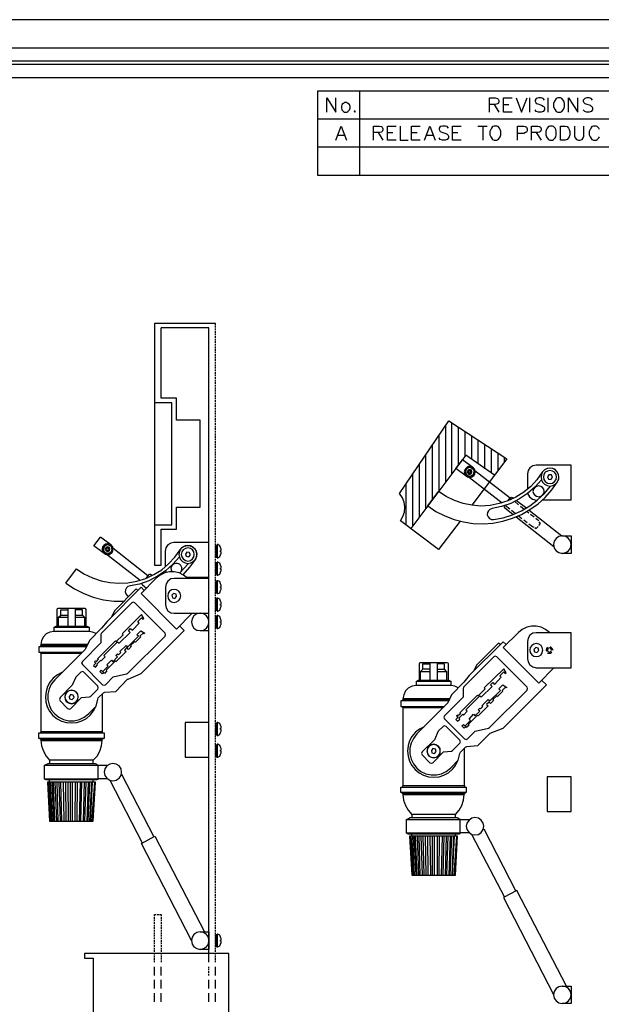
# Model space of a CAD drawing. Header units: millimetres. Extents: x 104 to 1497, y 83 to 1159.
# Tile 5 of 6: x 760 to 1183, y 443 to 1159. Entities that reach past the tile are written whole.
import ezdxf

# ---------------------------------------------------------------- set-up
doc = ezdxf.new("R2010")
doc.units = ezdxf.units.MM
doc.header["$MEASUREMENT"] = 0
doc.linetypes.add('1.22767 0.635', pattern=[1.862667, 1.227667, -0.635])
doc.layers.add('Default', color=18, linetype='Continuous', true_color=0x000000)

msp = doc.modelspace()

# ---------------------------------------------------------------- linework, layer by layer
at = {"layer": 'Default', "color": 7, "lineweight": 25}
for points in [[(1496.77, 1159.4), (104.12, 1159.4)], [(155.87, 1138.96), (1445.01, 1138.96)], [(155.87, 1129.39), (1445.01, 1129.39)], [(155.87, 1127), (1445.01, 1127)], [(155.87, 1117.22), (1445.01, 1117.22)], [(976.37, 1107.65), (1445.01, 1107.65), (1445.01, 1046.1)], [(1445.01, 1046.1), (976.37, 1046.1), (976.37, 1107.65)], [(1007.04, 1046.1), (1007.04, 1107.65)], [(982.9, 1092.21), (982.9, 1102.43), (989.64, 1092.21), (989.64, 1102.43)], [(1101.2, 1092.21), (1101.2, 1102.43), (1105.55, 1102.43), (1107.07, 1101.99), (1107.5, 1101.56), (1108.16, 1100.47), (1108.16, 1099.6), (1107.5, 1098.51), (1107.07, 1098.08), (1105.55, 1097.64), (1101.2, 1097.64)], [(1104.68, 1097.64), (1108.16, 1092.21)], [(1117.73, 1092.21), (1111.42, 1092.21), (1111.42, 1102.43), (1117.73, 1102.43)], [(1111.42, 1097.64), (1115.33, 1097.64)], [(1120.77, 1102.43), (1124.68, 1092.21), (1128.6, 1102.43)], [(1130.56, 1092.21), (1130.56, 1102.43)], [(1141.21, 1100.91), (1140.34, 1101.99), (1138.82, 1102.43), (1136.86, 1102.43), (1135.34, 1101.99), (1134.47, 1100.91), (1134.47, 1100.04), (1134.9, 1099.17), (1135.34, 1098.51), (1136.43, 1098.08), (1139.25, 1097.21), (1140.34, 1096.56), (1140.78, 1096.12), (1141.21, 1095.25), (1141.21, 1093.73), (1140.34, 1092.64), (1138.82, 1092.21), (1136.86, 1092.21), (1135.34, 1092.64), (1134.47, 1093.73)], [(1144.04, 1092.21), (1144.04, 1102.43)], [(1158.83, 1092.21), (1158.83, 1102.43), (1165.57, 1092.21), (1165.57, 1102.43)], [(1176.22, 1100.91), (1175.35, 1101.99), (1173.83, 1102.43), (1171.87, 1102.43), (1170.57, 1101.99), (1169.48, 1100.91), (1169.48, 1100.04), (1169.92, 1099.17), (1170.57, 1098.51), (1171.44, 1098.08), (1174.48, 1097.21), (1175.35, 1096.56), (1175.79, 1096.12), (1176.22, 1095.25), (1176.22, 1093.73), (1175.35, 1092.64), (1173.83, 1092.21), (1171.87, 1092.21), (1170.57, 1092.64), (1169.48, 1093.73)], [(1003.34, 1093.29), (1002.9, 1092.64), (1003.34, 1092.21), (1003.77, 1092.64)], [(1445.01, 1086.99), (976.37, 1086.99)], [(989.42, 1071.77), (993.33, 1081.99), (997.25, 1071.77)], [(990.94, 1075.25), (995.73, 1075.25)], [(1016.82, 1071.77), (1016.82, 1081.99), (1021.17, 1081.99), (1022.69, 1081.55), (1023.13, 1081.12), (1023.78, 1080.03), (1023.78, 1079.16), (1023.13, 1078.07), (1022.69, 1077.64), (1021.17, 1077.2), (1016.82, 1077.2)], [(1020.3, 1077.2), (1023.78, 1071.77)], [(1033.35, 1071.77), (1027.04, 1071.77), (1027.04, 1081.99), (1033.35, 1081.99)], [(1027.04, 1077.2), (1030.96, 1077.2)], [(1036.39, 1081.99), (1036.39, 1071.77), (1042.26, 1071.77)], [(1050.96, 1071.77), (1044.66, 1071.77), (1044.66, 1081.99), (1050.96, 1081.99)], [(1044.66, 1077.2), (1048.57, 1077.2)], [(1054.01, 1071.77), (1057.92, 1081.99), (1061.84, 1071.77)], [(1055.31, 1075.25), (1060.31, 1075.25)], [(1071.4, 1080.46), (1070.54, 1081.55), (1069.01, 1081.99), (1067.06, 1081.99), (1065.53, 1081.55), (1064.66, 1080.46), (1064.66, 1079.59), (1065.1, 1078.51), (1065.53, 1078.07), (1066.62, 1077.64), (1069.45, 1076.55), (1070.54, 1076.12), (1070.97, 1075.68), (1071.4, 1074.59), (1071.4, 1073.29), (1070.54, 1072.2), (1069.01, 1071.77), (1067.06, 1071.77), (1065.53, 1072.2), (1064.66, 1073.29)], [(1080.76, 1071.77), (1074.45, 1071.77), (1074.45, 1081.99), (1080.76, 1081.99)], [(1074.45, 1077.2), (1078.36, 1077.2)], [(1092.93, 1081.99), (1099.68, 1081.99)], [(1096.41, 1081.99), (1096.41, 1071.77)], [(1121.64, 1071.77), (1121.64, 1081.99), (1126.21, 1081.99), (1127.51, 1081.55), (1128.16, 1081.12), (1128.6, 1080.03), (1128.6, 1078.51), (1128.16, 1077.64), (1127.51, 1077.2), (1126.21, 1076.55), (1121.64, 1076.55)], [(1131.86, 1071.77), (1131.86, 1081.99), (1136.43, 1081.99), (1137.73, 1081.55), (1138.38, 1081.12), (1138.82, 1080.03), (1138.82, 1079.16), (1138.38, 1078.07), (1137.73, 1077.64), (1136.43, 1077.2), (1131.86, 1077.2)], [(1135.34, 1077.2), (1138.82, 1071.77)], [(1163.18, 1081.99), (1163.18, 1074.59), (1163.61, 1073.29), (1164.7, 1072.2), (1166, 1071.77), (1167.09, 1071.77), (1168.61, 1072.2), (1169.48, 1073.29), (1169.92, 1074.59), (1169.92, 1081.99)], [(1181.23, 1079.59), (1180.79, 1080.46), (1179.7, 1081.55), (1178.83, 1081.99), (1176.88, 1081.99), (1175.79, 1081.55), (1174.92, 1080.46), (1174.48, 1079.59), (1173.83, 1078.07), (1173.83, 1075.68), (1174.48, 1074.16), (1174.92, 1073.29), (1175.79, 1072.2), (1176.88, 1071.77), (1178.83, 1071.77), (1179.7, 1072.2), (1180.79, 1073.29), (1181.23, 1074.16)], [(1445.01, 1066.55), (976.37, 1066.55)], [(902, 938.24), (857.64, 938.24)], [(857.64, 938.24), (857.64, 762.31), (862.42, 762.31), (862.42, 788.63)], [(897.21, 934.98), (862.42, 934.98)], [(862.42, 883.88), (862.42, 934.98)], [(897.21, 473.3), (897.21, 934.98)], [(862.42, 788.63), (873.51, 788.63), (873.51, 804.5), (890.91, 804.5), (890.91, 868), (873.51, 868), (873.51, 883.88), (862.42, 883.88)], [(857.64, 791.67), (870.25, 791.67), (870.25, 880.61), (857.64, 880.61)], [(1079.89, 794.28), (1064.23, 773.84), (1036.61, 794.71), (1038.35, 797.76), (1039.44, 801.02), (1039.65, 804.72), (1039.22, 808.2), (1037.92, 811.46), (1035.96, 814.5), (1071.62, 867.35), (1114.03, 839.73), (1088.58, 806.02)], [(1069.45, 822.77), (1069.45, 863.87)], [(1074.01, 829.07), (1074.01, 865.83)], [(1078.8, 835.38), (1078.8, 862.56)], [(1064.66, 816.46), (1064.66, 856.69)], [(1083.58, 841.69), (1083.58, 859.52)], [(1088.37, 839.29), (1088.37, 856.47)], [(1093.15, 836.03), (1093.15, 853.21)], [(1059.88, 810.15), (1059.88, 849.73)], [(1097.94, 832.55), (1097.94, 850.17)], [(1102.72, 829.29), (1102.72, 847.12)], [(1104.89, 827.77), (1084.02, 842.34), (1044, 789.06)], [(1055.09, 803.85), (1055.09, 842.56)], [(1076.84, 832.77), (1081.63, 839.08)], [(1089.24, 833.42), (1081.63, 839.08)], [(1107.5, 831.03), (1107.5, 843.86)], [(1112.29, 837.34), (1112.29, 840.82)], [(1050.31, 797.54), (1050.31, 835.6)], [(1056.4, 805.59), (1062.27, 801.46), (1068.8, 798.19), (1075.54, 795.58), (1082.5, 793.84), (1089.45, 792.76), (1096.63, 792.54), (1103.81, 792.97), (1110.98, 794.28), (1117.94, 796.45), (1124.47, 799.28), (1130.77, 802.76), (1136.64, 806.89), (1141.86, 811.68), (1146.65, 817.11), (1150.78, 822.98), (1151.65, 824.94), (1151.87, 826.9), (1151.21, 828.86), (1150.34, 830.6), (1148.82, 832.12), (1146.87, 832.77), (1144.91, 832.99), (1142.73, 832.55), (1140.99, 831.47), (1139.69, 829.94), (1135.77, 824.51), (1131.43, 819.72), (1126.21, 815.37), (1120.55, 811.89), (1114.68, 809.07), (1108.37, 807.11), (1101.85, 805.81), (1095.11, 805.37), (1088.58, 806.02), (1082.06, 807.33), (1075.75, 809.5), (1069.88, 812.33), (1064.23, 816.03)], [(1084.45, 827.12), (1076.84, 832.77)], [(1084.45, 827.12), (1085.98, 826.46), (1087.5, 826.25), (1089.02, 826.9), (1090.11, 827.77), (1090.76, 829.29), (1090.98, 830.81), (1090.32, 832.34), (1089.24, 833.42)], [(1160.78, 835.16), (1135.34, 835.16), (1132.95, 834.73), (1130.77, 833.21), (1129.47, 831.25), (1129.03, 828.86), (1129.03, 817.55)], [(1160.78, 809.72), (1160.78, 835.16)], [(1045.53, 791.23), (1045.53, 828.42)], [(1086.84, 826.25), (1110.55, 807.76)], [(1090.76, 831.25), (1116.42, 811.24), (1117.51, 810.37)], [(1139.04, 824.51), (1134.47, 819.29), (1129.03, 814.5), (1123.16, 810.59), (1116.86, 807.33), (1110.11, 804.94), (1103.15, 803.63), (1101.63, 802.98), (1100.55, 801.89), (1099.89, 800.59), (1099.68, 799.06), (1100.33, 797.54), (1101.2, 796.24), (1102.72, 795.58), (1104.24, 795.58), (1111.2, 796.89), (1117.94, 799.06), (1124.47, 801.89), (1130.56, 805.59), (1135.99, 809.72), (1141.21, 814.5), (1145.78, 819.94)], [(1040.74, 791.45), (1040.74, 821.46)], [(1056.4, 805.59), (1064.23, 816.03)], [(1114.68, 809.07), (1116.64, 811.68), (1117.29, 811.89), (1118.16, 811.68), (1119.03, 811.02)], [(1129.03, 814.5), (1130.34, 812.11), (1132.51, 810.37), (1135.34, 809.72), (1136.21, 809.72)], [(1112.07, 805.59), (1111.85, 804.94), (1112.29, 804.28), (1118.59, 799.28)], [(1112.94, 805.81), (1115.99, 803.41)], [(1119.68, 808.63), (1122.51, 806.24)], [(1121.2, 809.28), (1128.16, 804.07)], [(1123.81, 805.37), (1126.64, 803.2)], [(1160.78, 809.72), (1139.91, 809.72)], [(1117.29, 802.33), (1120.33, 799.93)], [(1120.77, 797.54), (1148.17, 776.01)], [(1122.51, 798.19), (1124.9, 796.24)], [(1128.6, 801.46), (1129.9, 800.37)], [(1130.12, 802.33), (1154.04, 783.62)], [(1131.21, 799.5), (1133.82, 797.54)], [(1134.9, 796.45), (1136.43, 795.37)], [(1126.21, 795.37), (1128.6, 793.41)], [(1129.9, 792.32), (1132.51, 790.37)], [(1132.51, 790.37), (1133.6, 789.93)], [(1134.25, 789.71), (1135.34, 789.06), (1136.64, 790.58)], [(1136.43, 795.37), (1137.08, 794.5)], [(1137.08, 791.23), (1138.38, 792.76), (1137.51, 793.84)], [(813.49, 776.45), (818.27, 782.75)], [(825.89, 777.1), (818.27, 782.75)], [(1154.26, 783.62), (1160.78, 783.62), (1160.78, 770.79), (1154.26, 770.79)], [(800.88, 759.7), (806.31, 756.01), (812.4, 753.18), (818.71, 751), (825.23, 749.7), (831.76, 749.26), (838.28, 749.48), (844.81, 750.79), (851.33, 752.74), (857.2, 755.57), (862.86, 759.05), (867.86, 763.4), (872.42, 768.18), (876.34, 773.62), (877.64, 775.14), (879.38, 776.23), (881.34, 776.66), (883.51, 776.45), (885.25, 775.79), (886.78, 774.49), (887.86, 772.53), (888.3, 770.58), (888.08, 768.62), (887.43, 766.66), (883.08, 760.79), (878.3, 755.35)], [(821.1, 770.79), (813.49, 776.45)], [(821.1, 770.79), (822.62, 770.14), (824.15, 769.92), (825.45, 770.58), (826.76, 771.66), (827.41, 772.97), (827.41, 774.49), (826.97, 776.01), (825.89, 777.1)], [(827.41, 774.93), (852.85, 754.92)], [(897.21, 778.84), (871.77, 778.84), (869.38, 778.4), (867.42, 777.1), (865.9, 774.93), (865.46, 772.53), (865.46, 761.22)], [(823.49, 769.92), (847.2, 751.44)], [(875.69, 768.4), (870.9, 762.96), (865.68, 758.18), (859.81, 754.27), (853.5, 751), (846.76, 748.61), (839.8, 747.31), (838.28, 746.87), (837.19, 745.78), (836.54, 744.48), (836.32, 742.96), (836.76, 741.44), (837.63, 740.35), (838.93, 739.48)], [(902, 773.62), (903.3, 772.53)], [(902, 772.53), (903.3, 771.45)], [(875.9, 756.44), (876.99, 757.75), (877.43, 759.05), (877.43, 760.57), (876.77, 762.09), (875.69, 763.18), (874.38, 763.62), (872.86, 763.62), (871.34, 763.18), (870.25, 761.88), (869.6, 760.57), (869.81, 759.05), (870.25, 757.53)], [(875.9, 756.44), (882.43, 763.62)], [(902, 761.01), (903.3, 759.92)], [(902, 759.92), (903.3, 758.62)], [(793.05, 749.26), (800.88, 759.7)], [(881.77, 752.74), (881.56, 752.96), (878.73, 755.14), (875.47, 756.66), (871.99, 757.53), (868.51, 757.53), (865.03, 756.66), (861.77, 755.14), (858.94, 752.96), (847.85, 741.65), (873.51, 715.77), (884.82, 727.08), (885.04, 727.3)], [(855.68, 754.7), (854.81, 755.57), (853.94, 755.57), (853.29, 755.35), (851.33, 752.74)], [(865.68, 758.18), (866.12, 757.09)], [(897.21, 753.4), (880.9, 753.4)], [(850.02, 743.83), (847.85, 746.22), (823.06, 721.43), (819.14, 716.43), (810.23, 707.51), (807.4, 701.42), (807.18, 700.99), (785, 678.81), (782.39, 675.76), (780.87, 672.28), (780, 668.37), (780, 664.45), (780.87, 660.76), (782.39, 657.06), (785, 654.01), (788.05, 651.62), (791.53, 649.88), (795.22, 649.01), (799.14, 649.01), (803.05, 649.88), (806.53, 651.62), (809.58, 654.01), (815.23, 659.67), (816.32, 664.89), (816.75, 665.76), (820.45, 669.45), (821.54, 669.89), (829.37, 670.32), (838.06, 679.24), (838.5, 679.46), (847.85, 683.37), (879.17, 714.69), (875.9, 718.17)], [(793.05, 749.26), (799.36, 745.13), (806.1, 741.65), (813.06, 739.04), (820.45, 737.09), (828.06, 736.22), (835.67, 736.22)], [(848.5, 749.26), (848.5, 748.61), (848.94, 747.96), (851.76, 745.57)], [(902, 747.52), (903.3, 746.44)], [(902, 746.44), (903.3, 745.13)], [(845.46, 743.83), (844.37, 745.13), (828.71, 729.26), (826.54, 725.13), (826.32, 724.69)], [(902, 734.91), (903.3, 733.61)], [(902, 733.61), (903.3, 732.52)], [(807.84, 717.95), (807.84, 729.91), (807.62, 730.56), (807.18, 730.78), (787.39, 730.78), (786.74, 730.56), (786.52, 729.91), (786.52, 717.95)], [(787.83, 724.47), (789.35, 726), (789.35, 729.91), (794.57, 729.91)], [(787.83, 717.95), (787.83, 724.47), (794.57, 724.47)], [(789.35, 726), (794.57, 726)], [(794.57, 730.78), (794.57, 717.95)], [(800.01, 730.78), (800.01, 717.95)], [(800.01, 726), (805.23, 726), (805.23, 729.91), (800.01, 729.91)], [(800.01, 724.47), (806.75, 724.47), (806.75, 717.95)], [(806.75, 724.47), (805.23, 726)], [(784.57, 717.3), (786.09, 717.95), (808.27, 717.95), (810.01, 717.3)], [(902, 722.08), (903.3, 720.99)], [(902, 720.99), (903.3, 719.69)], [(1145.13, 713.16), (1144.91, 713.38), (1142.08, 715.56), (1138.82, 717.3), (1135.34, 717.95), (1131.86, 717.95), (1128.38, 717.3), (1125.12, 715.56), (1122.51, 713.38), (1111.2, 702.29), (1137.08, 676.41), (1148.17, 687.72), (1148.39, 687.72)], [(784.57, 714.03), (781.52, 713.6), (778.91, 712.29), (776.96, 710.12), (775.43, 707.51), (775, 704.47)], [(815.23, 712.51), (812.62, 713.6), (810.01, 714.03)], [(890.91, 714.69), (897.21, 714.69)], [(808.05, 702.94), (773.48, 702.94), (773.48, 699.03), (805.01, 699.03)], [(808.49, 703.81), (774.56, 703.81), (774.56, 702.94)], [(808.92, 704.47), (775, 704.47), (775, 703.81)], [(1113.38, 704.47), (1111.2, 706.64), (1086.41, 682.07), (1082.71, 677.07), (1082.5, 676.85), (1073.58, 667.93), (1070.97, 662.06), (1070.54, 661.63), (1048.35, 639.44), (1045.96, 636.18), (1044.22, 632.7), (1043.35, 629.01), (1043.35, 625.09), (1044.22, 621.18), (1045.96, 617.7), (1048.35, 614.65), (1051.4, 612.26), (1054.88, 610.52), (1058.79, 609.65), (1062.71, 609.65), (1066.4, 610.52), (1069.88, 612.26), (1072.93, 614.65), (1078.58, 620.31), (1079.67, 625.31), (1080.1, 626.18), (1083.8, 629.88), (1084.89, 630.31), (1092.72, 630.96), (1101.85, 640.1), (1111.2, 643.79), (1142.73, 675.33), (1139.25, 678.59)], [(1109.03, 704.47), (1107.94, 705.55), (1092.06, 689.9), (1089.67, 685.11)], [(1143.6, 702.73), (1142.73, 701.64), (1142.52, 700.55), (1142.73, 699.68)], [(1147.3, 700.77), (1147.3, 700.55), (1146.87, 701.64), (1146, 702.73), (1145.34, 702.73)], [(774.56, 699.03), (774.56, 698.16), (804.36, 698.16)], [(775, 698.16), (775, 640.97)], [(1143.6, 698.38), (1144.91, 698.16), (1146, 698.38), (1146.65, 699.03)], [(1071.4, 678.59), (1071.4, 690.55), (1071.19, 690.98), (1070.54, 691.2), (1050.75, 691.2), (1050.31, 690.98), (1050.09, 690.55), (1050.09, 678.59)], [(1057.92, 686.63), (1052.7, 686.63), (1052.7, 690.55), (1057.92, 690.55)], [(1057.92, 691.2), (1057.92, 678.59)], [(1063.36, 691.2), (1063.36, 678.59)], [(1063.36, 686.63), (1068.58, 686.63), (1068.58, 690.55), (1063.36, 690.55)], [(790.22, 684.24), (786.96, 682.5), (783.92, 680.11), (781.52, 677.28), (779.78, 674.02), (778.7, 670.32), (778.26, 666.63), (778.48, 662.93), (779.57, 659.23), (781.31, 655.97), (783.7, 652.93), (786.74, 650.53), (790, 648.79), (793.7, 647.71), (797.4, 647.49), (801.09, 647.71), (804.79, 649.01), (808.05, 650.75), (810.88, 653.14), (813.27, 656.19), (815.01, 659.45)], [(1051.18, 684.89), (1052.7, 686.63)], [(1051.18, 678.59), (1051.18, 684.89), (1057.92, 684.89)], [(1063.36, 684.89), (1070.1, 684.89), (1070.1, 678.59)], [(1070.1, 684.89), (1068.58, 686.63)], [(1078.58, 672.93), (1076.19, 674.24), (1073.36, 674.67), (1047.92, 674.67), (1045.09, 674.24), (1042.26, 672.72), (1040.31, 670.76), (1039, 667.93), (1038.35, 665.1)], [(1047.92, 677.72), (1049.66, 678.59), (1071.84, 678.59), (1073.36, 677.72)], [(1073.36, 674.67), (1073.36, 677.72), (1047.92, 677.72), (1047.92, 674.67)], [(819.58, 668.37), (819.58, 640.97)], [(1071.62, 663.58), (1036.83, 663.58), (1036.83, 659.45), (1068.58, 659.45)], [(1071.84, 664.23), (1038.13, 664.23), (1038.13, 663.58)], [(1038.13, 659.45), (1038.13, 658.8), (1067.71, 658.8)], [(1072.27, 665.1), (1038.35, 665.1), (1038.35, 664.23)], [(1038.35, 658.8), (1038.35, 601.6)], [(879.82, 647.93), (879.82, 622.48), (897.21, 622.48), (897.21, 647.93)], [(897.21, 647.93), (879.82, 647.93)], [(819.8, 640.31), (819.8, 640.97), (774.56, 640.97), (774.56, 640.31)], [(902, 644.23), (903.3, 643.14)], [(902, 643.14), (903.3, 642.05)], [(1053.79, 644.66), (1050.31, 642.92), (1047.48, 640.75), (1044.87, 637.7), (1043.13, 634.44), (1042.05, 630.96), (1041.61, 627.05), (1042.05, 623.35), (1043.13, 619.65), (1044.87, 616.39), (1047.27, 613.57), (1050.09, 611.17), (1053.36, 609.43), (1057.05, 608.35), (1060.75, 607.91), (1064.66, 608.35), (1068.14, 609.43), (1071.4, 611.17), (1074.45, 613.78), (1076.62, 616.61), (1078.36, 620.09)], [(819.8, 636.18), (819.8, 635.53), (774.56, 635.53), (774.56, 636.18)], [(775, 635.53), (775, 634.66), (819.58, 634.66)], [(775, 634.66), (775.43, 630.75), (776.74, 626.83), (778.7, 623.35), (781.31, 620.31), (781.31, 617.91)], [(813.06, 620.31), (815.88, 623.35), (817.84, 626.83), (819.14, 630.75), (819.58, 634.66), (819.58, 635.53)], [(902, 628.35), (903.3, 627.27)], [(902, 627.27), (903.3, 626.18)], [(1082.93, 629.01), (1082.93, 601.6)], [(777.39, 616.39), (780.22, 617.91), (814.36, 617.91), (817.19, 616.39), (777.39, 616.39), (777.39, 606.82), (817.19, 606.82), (815.67, 606.17), (778.7, 606.17), (777.39, 606.82)], [(813.06, 617.91), (813.06, 620.31), (781.31, 620.31)], [(823.28, 616.39), (816.54, 616.39)], [(816.54, 606.82), (816.54, 616.39)], [(833.5, 610.09), (857.2, 564.64)], [(781.74, 575.94), (780, 604.43)], [(782.18, 575.94), (780.22, 604.43)], [(780.65, 604.43), (782.61, 575.94)], [(781.31, 604.43), (781.31, 606.17)], [(783.48, 575.94), (781.96, 604.43)], [(782.83, 604.43), (784.13, 575.94)], [(785.22, 575.94), (784.13, 604.43)], [(785.22, 604.43), (786.31, 575.94)], [(787.61, 575.94), (786.74, 604.43)], [(788.05, 604.43), (788.92, 575.94)], [(790.22, 575.94), (789.57, 604.43)], [(791.09, 604.43), (791.74, 575.94)], [(793.27, 575.94), (793.05, 604.43)], [(794.57, 604.43), (794.79, 575.94)], [(796.53, 575.94), (796.53, 604.43)], [(798.05, 575.94), (798.05, 604.43)], [(800.01, 604.43), (799.57, 575.94)], [(801.31, 575.94), (801.53, 604.43)], [(803.49, 604.43), (802.83, 575.94)], [(804.14, 575.94), (804.79, 604.43)], [(806.53, 604.43), (805.66, 575.94)], [(806.97, 575.94), (807.84, 604.43)], [(809.36, 604.43), (808.27, 575.94)], [(809.36, 575.94), (810.45, 604.43)], [(811.75, 604.43), (810.23, 575.94)], [(811.1, 575.94), (812.4, 604.43)], [(813.93, 604.43), (811.75, 575.94)], [(812.4, 575.94), (814.36, 604.43)], [(812.84, 575.94), (814.58, 604.43)], [(813.06, 604.43), (813.06, 606.17)], [(823.28, 606.82), (816.54, 606.82)], [(825.23, 605.74), (848.72, 560.29)], [(1083.37, 600.73), (1083.37, 601.6), (1038.13, 601.6), (1038.13, 600.73)], [(1083.37, 596.82), (1083.37, 595.95), (1038.13, 595.95), (1038.13, 596.82)], [(1038.35, 595.95), (1038.35, 595.3), (1082.93, 595.3)], [(1038.35, 595.3), (1038.79, 591.17), (1040.09, 587.47), (1042.05, 583.99), (1044.87, 580.95), (1044.87, 578.55)], [(1076.62, 580.95), (1079.23, 583.99), (1081.19, 587.47), (1082.5, 591.17), (1082.93, 595.3), (1082.93, 595.95)], [(1076.62, 578.55), (1076.62, 580.95), (1044.87, 580.95)], [(1040.74, 577.03), (1043.57, 578.55), (1077.71, 578.55), (1080.54, 577.03), (1040.74, 577.03), (1040.74, 567.46), (1080.54, 567.46), (1079.23, 566.59), (1042.26, 566.59), (1040.74, 567.46)], [(1086.63, 577.03), (1079.89, 577.03)], [(1079.89, 567.46), (1079.89, 577.03)], [(1044.87, 565.07), (1044.87, 566.59)], [(1076.62, 565.07), (1076.62, 566.59)], [(1086.63, 567.46), (1079.89, 567.46)], [(1097.07, 570.51), (1120.55, 525.06)], [(884.6, 489.18), (848.07, 559.85), (857.85, 565.07), (893.95, 495.48)], [(1045.09, 536.58), (1043.35, 565.07)], [(1045.53, 536.58), (1043.57, 565.07)], [(1044, 565.07), (1046.18, 536.58)], [(1046.83, 536.58), (1045.53, 565.07)], [(1046.18, 565.07), (1047.7, 536.58)], [(1048.57, 536.58), (1047.48, 565.07)], [(1048.57, 565.07), (1049.66, 536.58)], [(1050.96, 536.58), (1050.09, 565.07)], [(1051.4, 565.07), (1052.27, 536.58)], [(1053.79, 536.58), (1053.14, 565.07)], [(1054.44, 565.07), (1055.09, 536.58)], [(1056.62, 536.58), (1056.4, 565.07)], [(1057.92, 565.07), (1058.36, 536.58)], [(1059.88, 536.58), (1059.88, 565.07)], [(1061.4, 536.58), (1061.4, 565.07)], [(1063.36, 565.07), (1063.14, 536.58)], [(1064.66, 536.58), (1064.88, 565.07)], [(1066.84, 565.07), (1066.19, 536.58)], [(1067.71, 536.58), (1068.36, 565.07)], [(1069.88, 565.07), (1069.01, 536.58)], [(1070.32, 536.58), (1071.19, 565.07)], [(1072.71, 565.07), (1071.62, 536.58)], [(1072.71, 536.58), (1073.8, 565.07)], [(1075.1, 565.07), (1073.8, 536.58)], [(1074.45, 536.58), (1075.97, 565.07)], [(1077.28, 565.07), (1075.32, 536.58)], [(1075.75, 536.58), (1077.71, 565.07)], [(1076.19, 536.58), (1078.15, 565.07)], [(1088.58, 566.16), (1112.29, 520.71)], [(1157.3, 455.9), (1121.2, 525.49), (1111.42, 520.49)], [(1111.42, 520.49), (1147.95, 449.81)], [(890.91, 495.48), (897.21, 495.48), (897.21, 482.65), (890.91, 482.65)], [(902, 490.26), (903.3, 489.18)], [(902, 489.18), (903.3, 487.87)], [(857.64, 463.73), (857.64, 470.04)], [(862.42, 463.73), (862.42, 470.04)], [(902, 463.73), (902, 470.04)], [(857.64, 454.16), (857.64, 460.47)], [(862.42, 454.16), (862.42, 460.47)], [(897.21, 454.16), (897.21, 460.47)], [(902, 454.16), (902, 460.47)], [(1154.26, 455.9), (1160.78, 455.9), (1160.78, 443.29), (1154.26, 443.29)], [(857.64, 444.59), (857.64, 450.9)], [(862.42, 444.59), (862.42, 450.9)], [(897.21, 444.59), (897.21, 450.9)], [(902, 444.59), (902, 450.9)]]:
    msp.add_lwpolyline(points, dxfattribs=at)
for points in [[(995.94, 1099.17), (995.07, 1098.51), (993.99, 1097.64), (993.55, 1096.12), (993.55, 1095.25), (993.99, 1093.73), (995.07, 1092.64), (995.94, 1092.21), (997.47, 1092.21), (998.34, 1092.64), (999.42, 1093.73), (999.86, 1095.25), (999.86, 1096.12), (999.42, 1097.64), (998.34, 1098.51), (997.47, 1099.17)], [(1151, 1102.43), (1149.91, 1101.99), (1149.04, 1100.91), (1148.61, 1100.04), (1147.95, 1098.51), (1147.95, 1096.12), (1148.61, 1094.6), (1149.04, 1093.73), (1149.91, 1092.64), (1151, 1092.21), (1152.95, 1092.21), (1153.82, 1092.64), (1154.91, 1093.73), (1155.35, 1094.6), (1155.78, 1096.12), (1155.78, 1098.51), (1155.35, 1100.04), (1154.91, 1100.91), (1153.82, 1101.99), (1152.95, 1102.43)], [(1104.68, 1081.99), (1103.59, 1081.55), (1102.72, 1080.46), (1102.29, 1079.59), (1101.63, 1078.07), (1101.63, 1075.68), (1102.29, 1074.16), (1102.72, 1073.29), (1103.59, 1072.2), (1104.68, 1071.77), (1106.63, 1071.77), (1107.5, 1072.2), (1108.59, 1073.29), (1109.03, 1074.16), (1109.46, 1075.68), (1109.46, 1078.07), (1109.03, 1079.59), (1108.59, 1080.46), (1107.5, 1081.55), (1106.63, 1081.99)], [(1145.13, 1081.99), (1144.26, 1081.55), (1143.17, 1080.46), (1142.73, 1079.59), (1142.3, 1078.07), (1142.3, 1075.68), (1142.73, 1074.16), (1143.17, 1073.29), (1144.26, 1072.2), (1145.13, 1071.77), (1147.08, 1071.77), (1147.95, 1072.2), (1149.04, 1073.29), (1149.48, 1074.16), (1149.91, 1075.68), (1149.91, 1078.07), (1149.48, 1079.59), (1149.04, 1080.46), (1147.95, 1081.55), (1147.08, 1081.99)], [(1152.95, 1071.77), (1152.95, 1081.99), (1156.43, 1081.99), (1157.74, 1081.55), (1158.83, 1080.46), (1159.26, 1079.59), (1159.7, 1078.07), (1159.7, 1075.68), (1159.26, 1074.16), (1158.83, 1073.29), (1157.74, 1072.2), (1156.43, 1071.77)], [(1090.98, 830.16), (1090.54, 831.68), (1089.67, 832.99), (1088.37, 833.86), (1086.84, 834.29), (1085.32, 833.86), (1084.24, 832.99), (1083.37, 831.68), (1082.93, 830.16), (1083.37, 828.64), (1084.24, 827.33), (1085.32, 826.68), (1086.84, 826.25), (1088.37, 826.68), (1089.67, 827.33), (1090.54, 828.64)], [(1085.32, 827.55), (1086.84, 827.12), (1088.58, 827.55), (1086.84, 826.68), (1083.8, 828.42), (1083.8, 830.16), (1083.8, 832.12), (1086.84, 833.86), (1088.58, 832.99), (1089.67, 831.9), (1090.11, 830.16), (1090.11, 832.12), (1088.58, 832.99), (1086.84, 833.42), (1085.32, 832.99), (1084.24, 831.9), (1083.8, 830.16), (1084.24, 828.64)], [(1088.58, 830.16), (1088.15, 831.47), (1086.84, 831.9), (1085.76, 831.47), (1085.11, 830.16), (1085.76, 829.07), (1086.84, 828.42), (1088.15, 829.07)], [(1088.58, 830.16), (1088.15, 831.47), (1086.84, 831.9), (1085.76, 831.47), (1085.32, 830.16), (1085.76, 829.07), (1086.84, 828.64), (1088.15, 829.07)], [(1088.58, 830.16), (1088.15, 831.47), (1086.84, 831.9), (1085.76, 831.47), (1085.32, 830.16), (1085.76, 829.07), (1086.84, 828.64), (1088.15, 829.07)], [(1151.87, 826.46), (1151.43, 828.42), (1150.56, 830.38), (1149.04, 831.68), (1147.3, 832.77), (1145.34, 832.99), (1143.17, 832.77), (1141.43, 831.68), (1139.91, 830.38), (1139.04, 828.42), (1138.82, 826.46), (1139.04, 824.51), (1139.91, 822.77), (1141.43, 821.25), (1143.17, 820.38), (1145.34, 819.94), (1147.3, 820.38), (1149.04, 821.25), (1150.56, 822.77), (1151.43, 824.51)], [(1087.93, 830.16), (1087.5, 830.81), (1086.84, 831.25), (1086.41, 830.81), (1085.98, 830.16), (1086.41, 829.51), (1086.84, 829.29), (1087.5, 829.51)], [(1088.58, 827.55), (1089.67, 828.64), (1090.11, 830.16), (1090.11, 828.42)], [(1150.13, 826.46), (1149.69, 828.42), (1148.61, 829.94), (1147.08, 830.81), (1145.34, 831.25), (1143.39, 830.81), (1141.86, 829.94), (1140.78, 828.42), (1140.56, 826.46), (1140.78, 824.72), (1141.86, 823.2), (1143.39, 822.12), (1145.34, 821.68), (1147.08, 822.12), (1148.61, 823.2), (1149.69, 824.72)], [(1143.39, 826.68), (1144.26, 824.94), (1146, 824.72), (1147.08, 826.25), (1146.43, 827.99), (1144.47, 828.2)], [(1140.99, 816.03), (1140.78, 817.55), (1139.91, 818.85), (1138.6, 819.72), (1137.08, 820.16), (1135.56, 819.72), (1134.25, 818.85), (1133.38, 817.55), (1132.95, 816.03), (1133.38, 814.5), (1134.25, 813.2), (1135.56, 812.55), (1137.08, 812.11), (1138.6, 812.55), (1139.91, 813.2), (1140.78, 814.5)], [(1160.78, 777.32), (1160.13, 779.71), (1158.83, 781.67), (1156.87, 783.19), (1154.26, 783.62), (1151.87, 783.19), (1149.91, 781.67), (1148.39, 779.71), (1147.95, 777.32), (1148.39, 774.71), (1149.91, 772.75), (1151.87, 771.45), (1154.26, 770.79), (1156.87, 771.45), (1158.83, 772.75), (1160.13, 774.71)], [(827.41, 774.06), (827.19, 775.58), (826.32, 776.66), (825.02, 777.53), (823.49, 777.97), (821.97, 777.53), (820.67, 776.66), (819.8, 775.58), (819.58, 774.06), (819.8, 772.53), (820.67, 771.23), (821.97, 770.36), (823.49, 769.92), (825.02, 770.36), (826.32, 771.23), (827.19, 772.53)], [(823.49, 770.79), (821.97, 771.23), (820.88, 772.32), (820.45, 774.06), (820.45, 775.79), (823.49, 777.53), (825.02, 776.66), (826.76, 775.79), (826.76, 774.06), (826.32, 775.58), (825.02, 776.66), (823.49, 777.1), (821.97, 776.66), (820.88, 775.58), (820.45, 774.06), (820.45, 772.1), (823.49, 770.36), (825.02, 771.23)], [(825.23, 774.06), (824.8, 775.14), (823.49, 775.79), (822.41, 775.14), (821.75, 774.06), (822.41, 772.75), (823.49, 772.32), (824.8, 772.75)], [(825.02, 774.06), (824.58, 775.14), (823.49, 775.58), (822.41, 775.14), (821.97, 774.06), (822.41, 772.75), (823.49, 772.32), (824.58, 772.75)], [(825.02, 774.06), (824.58, 775.14), (823.49, 775.58), (822.41, 775.14), (821.97, 774.06), (822.41, 772.75), (823.49, 772.32), (824.58, 772.75)], [(824.36, 774.06), (824.15, 774.49), (823.49, 774.93), (822.84, 774.49), (822.62, 774.06), (822.84, 773.4), (823.49, 772.97), (824.15, 773.4)], [(888.3, 770.14), (888.08, 772.32), (887.21, 774.06), (885.69, 775.36), (883.95, 776.45), (881.77, 776.66), (879.82, 776.45), (878.08, 775.36), (876.56, 774.06), (875.69, 772.32), (875.25, 770.14), (875.69, 768.18), (876.56, 766.44), (878.08, 764.92), (879.82, 764.05), (881.77, 763.62), (883.95, 764.05), (885.69, 764.92), (887.21, 766.44), (888.08, 768.18)], [(886.56, 770.14), (886.34, 772.1), (885.25, 773.62), (883.73, 774.49), (881.77, 774.93), (880.04, 774.49), (878.51, 773.62), (877.43, 772.1), (876.99, 770.14), (877.43, 768.4), (878.51, 766.88), (880.04, 765.79), (881.77, 765.36), (883.73, 765.79), (885.25, 766.88), (886.34, 768.4)], [(902, 776.66), (902, 768.18), (903.3, 768.18), (903.3, 776.66)], [(906.13, 772.97), (906.13, 774.06), (905.7, 775.14), (905.04, 776.45), (903.74, 777.32), (903.3, 777.32), (903.3, 767.75), (903.74, 767.75), (905.04, 768.62), (905.7, 769.92), (906.13, 771.01), (906.13, 772.1), (905.7, 772.1), (905.7, 772.97)], [(825.02, 771.23), (826.32, 772.32), (826.76, 774.06), (826.76, 772.1)], [(880.04, 770.36), (880.69, 768.84), (882.64, 768.4), (883.73, 769.92), (882.86, 771.66), (881.12, 771.88)], [(902, 764.05), (902, 755.57), (903.3, 755.57), (903.3, 764.05)], [(906.13, 760.14), (906.13, 761.22), (905.7, 762.31), (905.04, 763.83), (903.74, 764.49), (903.3, 764.49), (903.3, 755.14), (903.74, 755.14), (905.04, 755.79), (905.7, 757.31), (906.13, 758.4), (906.13, 759.48), (905.7, 759.48), (905.7, 760.14)], [(897.21, 752.74), (871.99, 752.74), (869.6, 752.31), (867.42, 750.79), (866.12, 748.83), (865.68, 746.44), (865.68, 733.61), (866.12, 731.21), (867.42, 729.04), (869.6, 727.73), (871.99, 727.3), (897.21, 727.3)], [(902, 750.57), (902, 742.09), (903.3, 742.09), (903.3, 750.57)], [(906.13, 746.65), (906.13, 747.74), (905.7, 748.83), (905.04, 750.35), (903.74, 751), (903.3, 751), (903.3, 741.65), (903.74, 741.65), (905.04, 742.31), (905.7, 743.83), (906.13, 744.91), (906.13, 746), (905.7, 746), (905.7, 746.65)], [(876.77, 739.91), (876.34, 741.87), (875.25, 743.39), (873.73, 744.48), (871.99, 744.7), (870.03, 744.48), (868.51, 743.39), (867.64, 741.87), (867.2, 739.91), (867.64, 738.17), (868.51, 736.65), (870.03, 735.56), (871.99, 735.13), (873.73, 735.56), (875.25, 736.65), (876.34, 738.17)], [(870.25, 740.57), (870.68, 738.61), (872.42, 738.17), (873.73, 739.48), (873.29, 741.22), (871.55, 741.65)], [(906.13, 734.04), (906.13, 735.13), (905.7, 736.22), (905.04, 737.52), (903.74, 738.39), (903.3, 738.39), (903.3, 728.82), (903.74, 728.82), (905.04, 729.69), (905.7, 731.21), (906.13, 732.3), (906.13, 733.17), (905.7, 733.17), (905.7, 734.04)], [(838.06, 683.59), (865.25, 710.77), (865.68, 711.86), (865.25, 712.95), (843.28, 734.91), (842.2, 735.35), (841.11, 734.91), (819.14, 712.95), (818.49, 711.86), (818.49, 705.77), (805.23, 692.29), (804.57, 691.2), (805.23, 690.11), (819.8, 675.33), (820.88, 674.89), (821.97, 675.33), (827.63, 680.98), (837.19, 683.15)], [(902, 737.96), (902, 729.47), (903.3, 729.47), (903.3, 737.96)], [(813.27, 689.24), (814.58, 688.16), (816.1, 689.9), (815.67, 690.33), (818.49, 693.16), (818.93, 692.72), (821.75, 695.55), (820.67, 696.64), (830.67, 706.64), (831.98, 705.55), (839.8, 713.38), (838.72, 714.47), (840.24, 716.21), (841.54, 715.12), (846.55, 720.12), (845.46, 721.21), (848.07, 724.04), (849.37, 722.95), (849.81, 723.6), (848.07, 726.43), (834.15, 712.29), (834.8, 711.64), (829.58, 706.64), (829.15, 707.29), (816.1, 694.25), (816.75, 693.81), (815.01, 692.07), (814.58, 692.72), (813.93, 692.07), (815.01, 690.98)], [(897.21, 720.99), (896.78, 723.39), (895.48, 725.34), (893.3, 726.87), (890.91, 727.3), (888.52, 726.87), (886.34, 725.34), (885.04, 723.39), (884.6, 720.99), (885.04, 718.6), (886.34, 716.43), (888.52, 715.12), (890.91, 714.69), (893.3, 715.12), (895.48, 716.43), (896.78, 718.6)], [(902, 725.13), (902, 716.64), (903.3, 716.64), (903.3, 725.13)], [(906.13, 721.43), (906.13, 722.3), (905.7, 723.39), (905.04, 724.91), (903.74, 725.78), (903.3, 725.78), (903.3, 716.21), (903.74, 716.21), (905.04, 717.08), (905.7, 718.38), (906.13, 719.47), (906.13, 720.56), (905.7, 720.56), (905.7, 721.43)], [(784.57, 717.3), (810.01, 717.3), (810.01, 714.03), (784.57, 714.03)], [(817.84, 684.89), (818.93, 685.98), (820.01, 684.89), (823.93, 688.81), (822.84, 689.9), (826.32, 693.16), (827.41, 692.07), (830.67, 695.55), (829.58, 696.64), (830.67, 697.72), (831.32, 697.07), (833.06, 698.81), (832.41, 699.46), (836.98, 703.81), (838.06, 702.73), (845.89, 710.56), (844.81, 711.64), (847.63, 714.47), (850.46, 712.95), (849.81, 712.29), (849.37, 712.95), (846.98, 710.56), (847.63, 710.12), (843.72, 706.21), (843.07, 706.64), (840.24, 703.81), (840.89, 703.38), (838.72, 700.99), (837.41, 702.29), (835.89, 700.55), (836.98, 699.46), (829.58, 692.07), (829.15, 692.72), (822.41, 685.98), (822.84, 685.33), (821.32, 683.59), (820.67, 684.24), (819.58, 683.15)], [(1160.78, 713.16), (1135.34, 713.16), (1132.95, 712.73), (1130.77, 711.43), (1129.47, 709.25), (1129.03, 706.86), (1129.03, 694.25), (1129.47, 691.85), (1130.77, 689.68), (1132.95, 688.37), (1135.34, 687.72), (1160.78, 687.72)], [(1140.12, 700.55), (1139.69, 702.29), (1138.82, 703.81), (1137.08, 704.9), (1135.34, 705.34), (1133.6, 704.9), (1132.08, 703.81), (1130.99, 702.29), (1130.56, 700.55), (1130.99, 698.81), (1132.08, 697.07), (1133.6, 696.2), (1135.34, 695.77), (1137.08, 696.2), (1138.82, 697.07), (1139.69, 698.81)], [(1101.42, 644.23), (1128.6, 671.41), (1129.03, 672.5), (1128.6, 673.59), (1106.63, 695.55), (1105.55, 695.98), (1104.46, 695.55), (1082.5, 673.59), (1082.06, 672.28), (1082.06, 666.19), (1068.58, 652.71), (1068.14, 651.62), (1068.58, 650.53), (1083.15, 635.96), (1084.24, 635.53), (1085.32, 635.96), (1090.98, 641.62), (1100.55, 643.79)], [(1133.6, 700.99), (1134.04, 699.25), (1135.77, 698.81), (1137.08, 700.12), (1136.64, 701.86), (1134.9, 702.29)], [(1146.43, 700.55), (1146, 701.64), (1144.91, 702.07), (1143.82, 701.64), (1143.39, 700.55), (1143.82, 699.46), (1144.91, 699.03), (1146, 699.46)], [(811.1, 666.84), (816.32, 672.06), (816.75, 673.15), (816.32, 674.24), (806.31, 684.46), (805.23, 684.89), (803.92, 684.46), (800.88, 681.2), (800.44, 680.76), (797.83, 674.89), (788.92, 665.97), (788.48, 664.67), (788.92, 663.58), (794.35, 657.93), (795.66, 657.49), (796.75, 657.93), (804.57, 665.97), (810.23, 666.41)], [(1076.84, 649.88), (1077.93, 648.79), (1079.67, 650.32), (1079.02, 650.97), (1081.84, 653.8), (1082.5, 653.14), (1085.11, 655.97), (1084.02, 657.06), (1094.24, 667.28), (1095.33, 666.19), (1103.15, 674.02), (1102.07, 675.11), (1103.81, 676.85), (1104.89, 675.54), (1109.9, 680.76), (1108.81, 681.85), (1111.64, 684.68), (1112.72, 683.59), (1113.38, 684.02), (1111.64, 686.85), (1097.5, 672.93), (1098.15, 672.28), (1093.15, 667.28), (1092.5, 667.71), (1079.67, 654.88), (1080.1, 654.23), (1078.36, 652.71), (1077.93, 653.14), (1077.28, 652.71), (1078.36, 651.4)], [(1081.19, 645.32), (1082.5, 646.4), (1083.58, 645.32), (1087.5, 649.23), (1086.41, 650.32), (1089.67, 653.8), (1090.76, 652.71), (1094.24, 655.97), (1093.15, 657.06), (1094.24, 658.15), (1094.67, 657.71), (1096.41, 659.45), (1095.76, 659.89), (1100.33, 664.45), (1101.42, 663.37), (1109.24, 671.19), (1108.16, 672.28), (1110.98, 675.11), (1113.81, 673.37), (1113.38, 672.93), (1112.72, 673.37), (1110.55, 671.19), (1110.98, 670.54), (1107.07, 666.63), (1106.63, 667.28), (1103.81, 664.45), (1104.24, 663.8), (1102.07, 661.63), (1100.98, 662.71), (1099.24, 660.97), (1100.33, 659.89), (1093.15, 652.71), (1092.5, 653.14), (1085.76, 646.4), (1086.41, 645.97), (1084.67, 644.23), (1084.02, 644.88), (1082.93, 643.58)], [(802.18, 666.41), (801.75, 668.37), (800.88, 669.89), (799.14, 670.98), (797.18, 671.41), (795.44, 670.98), (793.7, 669.89), (792.61, 668.37), (792.4, 666.41), (792.61, 664.45), (793.7, 662.93), (795.44, 661.84), (797.18, 661.41), (799.14, 661.84), (800.88, 662.93), (801.75, 664.45)], [(801.96, 666.41), (801.75, 668.37), (800.66, 669.89), (799.14, 670.76), (797.18, 671.19), (795.44, 670.76), (793.92, 669.89), (792.83, 668.37), (792.4, 666.41), (792.83, 664.67), (793.92, 663.15), (795.44, 662.06), (797.18, 661.63), (799.14, 662.06), (800.66, 663.15), (801.75, 664.67)], [(795.44, 666.84), (795.88, 665.1), (797.83, 664.67), (799.14, 665.97), (798.49, 667.71), (796.75, 668.15)], [(902, 647.27), (902, 638.79), (903.3, 638.79), (903.3, 647.27)], [(906.13, 643.58), (906.13, 644.66), (905.7, 645.75), (905.04, 647.06), (903.74, 647.93), (903.3, 647.93), (903.3, 638.36), (903.74, 638.36), (905.04, 639.23), (905.7, 640.53), (906.13, 641.62), (906.13, 642.71), (905.7, 642.71), (905.7, 643.58)], [(1074.45, 627.48), (1079.67, 632.7), (1080.32, 633.79), (1079.67, 634.88), (1069.67, 644.88), (1068.58, 645.32), (1067.49, 644.88), (1064.23, 641.84), (1064.01, 641.4), (1061.18, 635.31), (1052.27, 626.4), (1051.83, 625.31), (1052.27, 624.22), (1057.92, 618.57), (1059.01, 618.13), (1060.1, 618.57), (1067.93, 626.4), (1073.58, 626.83)], [(821.1, 640.31), (821.1, 636.18), (773.48, 636.18), (773.48, 640.31)], [(902, 631.4), (902, 622.92), (903.3, 622.92), (903.3, 631.4)], [(906.13, 627.7), (906.13, 628.79), (905.7, 629.88), (905.04, 631.18), (903.74, 632.05), (903.3, 632.05), (903.3, 622.48), (903.74, 622.48), (905.04, 623.35), (905.7, 624.66), (906.13, 625.74), (906.13, 626.83), (905.7, 626.83), (905.7, 627.7)], [(1065.53, 627.05), (1065.32, 628.79), (1064.23, 630.53), (1062.49, 631.62), (1060.75, 632.05), (1058.79, 631.62), (1057.05, 630.53), (1056.18, 628.79), (1055.75, 627.05), (1056.18, 625.09), (1057.05, 623.57), (1058.79, 622.48), (1060.75, 622.05), (1062.49, 622.48), (1064.23, 623.57), (1065.32, 625.09)], [(1065.53, 627.05), (1065.1, 628.79), (1064.01, 630.31), (1062.49, 631.4), (1060.75, 631.83), (1058.79, 631.4), (1057.27, 630.31), (1056.18, 628.79), (1055.96, 627.05), (1056.18, 625.09), (1057.27, 623.57), (1058.79, 622.48), (1060.75, 622.26), (1062.49, 622.48), (1064.01, 623.57), (1065.1, 625.09)], [(1059.01, 627.48), (1059.44, 625.74), (1061.18, 625.31), (1062.49, 626.61), (1062.05, 628.35), (1060.1, 628.79)], [(833.71, 611.61), (833.28, 614), (831.98, 616.18), (829.8, 617.48), (827.41, 617.91), (825.02, 617.48), (822.84, 616.18), (821.54, 614), (821.1, 611.61), (821.54, 609.22), (822.84, 607.26), (825.02, 605.74), (827.41, 605.3), (829.8, 605.74), (831.98, 607.26), (833.28, 609.22)], [(781.31, 575.94), (813.06, 575.94), (814.8, 604.43), (779.78, 604.43)], [(1160.78, 608.35), (1143.17, 608.35), (1143.17, 583.12), (1160.78, 583.12)], [(1084.45, 600.73), (1084.45, 596.82), (1036.83, 596.82), (1036.83, 600.73)], [(1097.28, 572.25), (1096.63, 574.64), (1095.33, 576.6), (1093.37, 578.12), (1090.76, 578.55), (1088.37, 578.12), (1086.41, 576.6), (1084.89, 574.64), (1084.45, 572.25), (1084.89, 569.85), (1086.41, 567.68), (1088.37, 566.38), (1090.76, 565.94), (1093.37, 566.38), (1095.33, 567.68), (1096.63, 569.85)], [(1044.87, 536.58), (1076.62, 536.58), (1078.15, 565.07), (1043.13, 565.07)], [(897.21, 489.18), (896.78, 491.57), (895.48, 493.52), (893.3, 495.05), (890.91, 495.48), (888.52, 495.05), (886.34, 493.52), (885.04, 491.57), (884.6, 489.18), (885.04, 486.57), (886.34, 484.61), (888.52, 483.3), (890.91, 482.65), (893.3, 483.3), (895.48, 484.61), (896.78, 486.57)], [(902, 493.31), (902, 484.83), (903.3, 484.83), (903.3, 493.31)], [(906.13, 489.39), (906.13, 490.48), (905.7, 491.57), (905.04, 493.09), (903.74, 493.74), (903.3, 493.74), (903.3, 484.39), (903.74, 484.39), (905.04, 485.26), (905.7, 486.57), (906.13, 487.65), (906.13, 488.74), (905.7, 488.74), (905.7, 489.39)], [(806.75, 476.34), (813.06, 476.34), (813.06, 422.2), (848.07, 372.18), (848.07, 269.32), (873.51, 269.32), (873.51, 321.51), (911.57, 321.51), (911.57, 479.61), (806.75, 479.61)], [(1160.78, 449.6), (1160.13, 451.99), (1158.83, 454.16), (1156.87, 455.47), (1154.26, 455.9), (1151.87, 455.47), (1149.91, 454.16), (1148.39, 451.99), (1147.95, 449.6), (1148.39, 447.2), (1149.91, 445.25), (1151.87, 443.72), (1154.26, 443.29), (1156.87, 443.72), (1158.83, 445.25), (1160.13, 447.2)]]:
    msp.add_lwpolyline(points, close=True, dxfattribs=at)
at = {"layer": 'Default', "color": 7, "linetype": '1.22767 0.635', "lineweight": 25}
for points in [[(902, 473.3), (902, 938.24)], [(857.64, 473.3), (857.64, 508.09), (862.42, 508.09), (862.42, 473.3)], [(897.21, 463.73), (897.21, 470.04)]]:
    msp.add_lwpolyline(points, dxfattribs=at)

doc.saveas('drawing.dxf')
